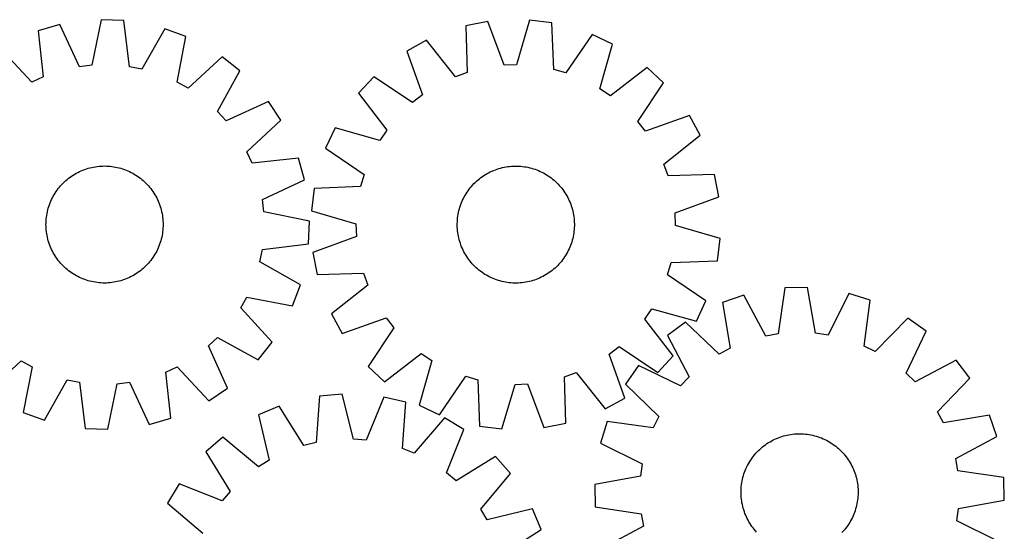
# Model space of a CAD drawing. Header units: millimetres. Extents: x 7 to 1493, y 7 to 2993.
# Tile 15 of 15: x 821 to 1493, y 2644 to 2993. Entities that reach past the tile are written whole.
import ezdxf

# ---------------------------------------------------------------- set-up
doc = ezdxf.new("R2010")
doc.units = ezdxf.units.MM
doc.layers.add('CUT', color=7, linetype='CONTINUOUS', true_color=0x000000)

msp = doc.modelspace()

# ---------------------------------------------------------------- linework, layer by layer
at = {"layer": 'CUT'}
for p, q in [((848.106091, 2989.933153), (833.298851, 2985.752699)), ((861.571385, 2961.164062), (848.106091, 2989.933153)), ((876.4462, 2993.295301), (870.086019, 2962.174201)), ((891.820553, 2992.695461), (876.4462, 2993.295301)), ((895.736671, 2961.173424), (891.820553, 2992.695461)), ((919.812559, 2987.135478), (904.146719, 2959.502957)), ((934.249077, 2981.81406), (919.812559, 2987.135478)), ((1140.619184, 2991.952434), (1125.514859, 2989.021576)), ((1125.514859, 2989.021576), (1126.437877, 2957.270626)), ((1151.638012, 2962.160486), (1140.619184, 2991.952434)), ((1169.14097, 2992.9391), (1160.20723, 2962.456924)), ((1184.411722, 2991.059019), (1169.14097, 2992.9391)), ((1185.685032, 2959.320187), (1184.411722, 2991.059019)), ((833.298851, 2985.752699), (836.866908, 2954.18937)), ((928.232682, 2950.624675), (934.249077, 2981.81406)), ((1211.842449, 2983.183677), (1193.926447, 2956.954083)), ((1225.78482, 2976.676692), (1211.842449, 2983.183677)), ((829.081161, 2950.597504), (807.384766, 2973.79753)), ((1098.693925, 2979.269484), (1085.234544, 2971.814579)), ((1118.379671, 2954.340663), (1098.693925, 2979.269484)), ((1217.187971, 2946.097795), (1225.78482, 2976.676692)), ((959.152928, 2967.876197), (935.71491, 2946.437118)), ((971.238464, 2958.354097), (959.152928, 2967.876197)), ((1085.234544, 2971.814579), (1095.923969, 2941.90286)), ((870.086019, 2962.174201), (861.571385, 2961.164062)), ((904.146719, 2959.502957), (895.736671, 2961.173424)), ((1160.20723, 2962.456924), (1151.638012, 2962.160486)), ((1249.439377, 2960.710236), (1224.294856, 2941.300759)), ((1260.688591, 2950.213296), (1249.439377, 2960.710236)), ((836.866908, 2954.18937), (829.081161, 2950.597504)), ((955.878482, 2930.550398), (971.238464, 2958.354097)), ((1062.739881, 2954.251664), (1052.242941, 2943.002451)), ((1089.165568, 2936.626176), (1062.739881, 2954.251664)), ((1126.437877, 2957.270626), (1118.379671, 2954.340663)), ((1193.926447, 2956.954083), (1185.685032, 2959.320187)), ((935.71491, 2946.437118), (928.232682, 2950.624675)), ((1243.063103, 2923.787609), (1260.688591, 2950.213296)), ((1052.242941, 2943.002451), (1071.652419, 2917.857929)), ((1095.923969, 2941.90286), (1089.165568, 2936.626176)), ((1224.294856, 2941.300759), (1217.187971, 2946.097795)), ((990.616397, 2937.402689), (961.700478, 2924.25566)), ((999.167934, 2924.611998), (990.616397, 2937.402689)), ((961.700478, 2924.25566), (955.878482, 2930.550398)), ((1278.251506, 2927.718634), (1248.339787, 2917.029208)), ((1285.706411, 2914.259253), (1278.251506, 2927.718634)), ((975.967908, 2902.915604), (999.167934, 2924.611998)), ((1248.339787, 2917.029208), (1243.063103, 2923.787609)), ((1036.276485, 2919.347893), (1029.7695, 2905.405523)), ((1066.855382, 2910.751044), (1036.276485, 2919.347893)), ((1071.652419, 2917.857929), (1066.855382, 2910.751044)), ((1260.777589, 2894.573506), (1285.706411, 2914.259253)), ((979.559774, 2895.129856), (975.967908, 2902.915604)), ((1029.7695, 2905.405523), (1055.999094, 2887.48952)), ((871.177565, 2892.602615), (872.41538, 2892.818998)), ((872.41538, 2892.818998), (873.65938, 2892.996393)), ((873.65938, 2892.996393), (874.908339, 2893.134626)), ((874.908339, 2893.134626), (876.161024, 2893.23356)), ((876.161024, 2893.23356), (877.416198, 2893.293097)), ((877.416198, 2893.293097), (878.672623, 2893.313179)), ((878.672623, 2893.313179), (879.929059, 2893.293786)), ((879.929059, 2893.293786), (881.184265, 2893.234936)), ((881.184265, 2893.234936), (882.437004, 2893.136689)), ((882.437004, 2893.136689), (883.686039, 2892.999141)), ((883.686039, 2892.999141), (884.930136, 2892.822427)), ((884.930136, 2892.822427), (886.168069, 2892.606723)), ((1011.123103, 2898.697914), (979.559774, 2895.129856)), ((1015.303557, 2883.890674), (1011.123103, 2898.697914)), ((1153.002781, 2892.694321), (1154.244804, 2892.885071)), ((1154.244804, 2892.885071), (1155.492206, 2893.036714)), ((1155.492206, 2893.036714), (1156.743755, 2893.1491)), ((1156.743755, 2893.1491), (1157.998217, 2893.222119)), ((1157.998217, 2893.222119), (1159.254354, 2893.255698)), ((1159.254354, 2893.255698), (1160.510926, 2893.249804)), ((1160.510926, 2893.249804), (1161.766692, 2893.204443)), ((1161.766692, 2893.204443), (1163.020414, 2893.11966)), ((1163.020414, 2893.11966), (1164.270854, 2892.995539)), ((1164.270854, 2892.995539), (1165.516779, 2892.832202)), ((1165.516779, 2892.832202), (1166.756958, 2892.629809)), ((1263.707553, 2886.5153), (1260.777589, 2894.573506)), ((855.163307, 2885.667416), (856.191184, 2886.390241)), ((856.191184, 2886.390241), (857.241258, 2887.080423)), ((857.241258, 2887.080423), (858.312494, 2887.73728)), ((858.312494, 2887.73728), (859.403833, 2888.360166)), ((859.403833, 2888.360166), (860.514198, 2888.948464)), ((860.514198, 2888.948464), (861.642495, 2889.501594)), ((861.642495, 2889.501594), (862.787609, 2890.019011)), ((862.787609, 2890.019011), (863.948411, 2890.500203)), ((863.948411, 2890.500203), (865.123755, 2890.944697)), ((865.123755, 2890.944697), (866.31248, 2891.352052)), ((866.31248, 2891.352052), (867.513414, 2891.721868)), ((867.513414, 2891.721868), (868.725372, 2892.053779)), ((868.725372, 2892.053779), (869.947158, 2892.347458)), ((869.947158, 2892.347458), (871.177565, 2892.602615)), ((886.168069, 2892.606723), (887.398616, 2892.352241)), ((887.398616, 2892.352241), (888.620562, 2892.059231)), ((888.620562, 2892.059231), (889.832702, 2891.727985)), ((889.832702, 2891.727985), (891.033839, 2891.358827)), ((891.033839, 2891.358827), (892.222787, 2890.952123)), ((892.222787, 2890.952123), (893.398374, 2890.508274)), ((893.398374, 2890.508274), (894.55944, 2890.027717)), ((894.55944, 2890.027717), (895.704837, 2889.510928)), ((895.704837, 2889.510928), (896.833437, 2888.958416)), ((896.833437, 2888.958416), (897.944125, 2888.370727)), ((897.944125, 2888.370727), (899.035805, 2887.74844)), ((899.035805, 2887.74844), (900.1074, 2887.09217)), ((900.1074, 2887.09217), (901.157853, 2886.402563)), ((901.157853, 2886.402563), (902.186126, 2885.680302)), ((1055.999094, 2887.48952), (1053.63299, 2879.248105)), ((1135.828537, 2885.357805), (1136.848589, 2886.091631)), ((1136.848589, 2886.091631), (1137.891187, 2886.793055)), ((1137.891187, 2886.793055), (1138.955304, 2887.461383)), ((1138.955304, 2887.461383), (1140.039888, 2888.095957)), ((1140.039888, 2888.095957), (1141.143869, 2888.696151)), ((1141.143869, 2888.696151), (1142.266159, 2889.261371)), ((1142.266159, 2889.261371), (1143.405648, 2889.79106)), ((1143.405648, 2889.79106), (1144.561213, 2890.284696)), ((1144.561213, 2890.284696), (1145.731713, 2890.741791)), ((1145.731713, 2890.741791), (1146.915994, 2891.161894)), ((1146.915994, 2891.161894), (1148.112886, 2891.544591)), ((1148.112886, 2891.544591), (1149.321208, 2891.889503)), ((1149.321208, 2891.889503), (1150.539767, 2892.196291)), ((1150.539767, 2892.196291), (1151.767362, 2892.464652)), ((1151.767362, 2892.464652), (1153.002781, 2892.694321)), ((1166.756958, 2892.629809), (1167.990167, 2892.388562)), ((1167.990167, 2892.388562), (1169.215191, 2892.108698)), ((1169.215191, 2892.108698), (1170.430819, 2891.790492)), ((1170.430819, 2891.790492), (1171.635853, 2891.43426)), ((1171.635853, 2891.43426), (1172.829102, 2891.040353)), ((1172.829102, 2891.040353), (1174.00939, 2890.609159)), ((1174.00939, 2890.609159), (1175.175551, 2890.141105)), ((1175.175551, 2890.141105), (1176.326435, 2889.636651)), ((1176.326435, 2889.636651), (1177.460905, 2889.096296)), ((1177.460905, 2889.096296), (1178.577843, 2888.520573)), ((1178.577843, 2888.520573), (1179.676146, 2887.91005)), ((1179.676146, 2887.91005), (1180.754729, 2887.26533)), ((1180.754729, 2887.26533), (1181.81253, 2886.587049)), ((1181.81253, 2886.587049), (1182.848503, 2885.875877)), ((1295.458502, 2887.438318), (1263.707553, 2886.5153)), ((1298.389361, 2872.333994), (1295.458502, 2887.438318)), ((847.856069, 2878.801693), (848.671894, 2879.757432)), ((848.671894, 2879.757432), (849.517337, 2880.687073)), ((849.517337, 2880.687073), (850.391563, 2881.5897)), ((850.391563, 2881.5897), (851.293711, 2882.464421)), ((851.293711, 2882.464421), (852.222888, 2883.310373)), ((852.222888, 2883.310373), (853.17818, 2884.126722)), ((853.17818, 2884.126722), (854.158642, 2884.912661)), ((854.158642, 2884.912661), (855.163307, 2885.667416)), ((902.186126, 2885.680302), (903.191204, 2884.926098)), ((903.191204, 2884.926098), (904.172097, 2884.140696)), ((904.172097, 2884.140696), (905.127836, 2883.324871)), ((905.127836, 2883.324871), (906.057477, 2882.479428)), ((906.057477, 2882.479428), (906.960104, 2881.605201)), ((906.960104, 2881.605201), (907.834825, 2880.703054)), ((907.834825, 2880.703054), (908.680777, 2879.773876)), ((908.680777, 2879.773876), (909.497126, 2878.818585)), ((986.534466, 2870.42538), (1015.303557, 2883.890674)), ((1128.595481, 2878.413974), (1129.400992, 2879.378422)), ((1129.400992, 2879.378422), (1130.236398, 2880.317093)), ((1130.236398, 2880.317093), (1131.100877, 2881.229059)), ((1131.100877, 2881.229059), (1131.993575, 2882.113422)), ((1131.993575, 2882.113422), (1132.91361, 2882.969308)), ((1132.91361, 2882.969308), (1133.860076, 2883.795873)), ((1133.860076, 2883.795873), (1134.832038, 2884.592301)), ((1134.832038, 2884.592301), (1135.828537, 2885.357805)), ((1182.848503, 2885.875877), (1183.861626, 2885.132515)), ((1183.861626, 2885.132515), (1184.8509, 2884.357696)), ((1184.8509, 2884.357696), (1185.815349, 2883.552186)), ((1185.815349, 2883.552186), (1186.754019, 2882.716779)), ((1186.754019, 2882.716779), (1187.665986, 2881.852301)), ((1187.665986, 2881.852301), (1188.550349, 2880.959603)), ((1188.550349, 2880.959603), (1189.406235, 2880.039567)), ((1189.406235, 2880.039567), (1190.2328, 2879.093101)), ((843.626038, 2872.573721), (844.248325, 2873.665401)), ((844.248325, 2873.665401), (844.904595, 2874.736996)), ((844.904595, 2874.736996), (845.594201, 2875.787449)), ((845.594201, 2875.787449), (846.316463, 2876.815722)), ((846.316463, 2876.815722), (847.070667, 2877.8208)), ((847.070667, 2877.8208), (847.856069, 2878.801693)), ((909.497126, 2878.818585), (910.283065, 2877.838123)), ((910.283065, 2877.838123), (911.03782, 2876.833458)), ((911.03782, 2876.833458), (911.760645, 2875.805581)), ((911.760645, 2875.805581), (912.450827, 2874.755506)), ((912.450827, 2874.755506), (913.107684, 2873.684271)), ((913.107684, 2873.684271), (913.73057, 2872.592932)), ((913.73057, 2872.592932), (914.318868, 2871.482566)), ((1021.894159, 2877.974795), (1020.014078, 2862.704044)), ((1053.63299, 2879.248105), (1021.894159, 2877.974795)), ((1124.432604, 2872.140916), (1125.043127, 2873.239219)), ((1125.043127, 2873.239219), (1125.687847, 2874.317803)), ((1125.687847, 2874.317803), (1126.366128, 2875.375603)), ((1126.366128, 2875.375603), (1127.077301, 2876.411576)), ((1127.077301, 2876.411576), (1127.820663, 2877.4247)), ((1127.820663, 2877.4247), (1128.595481, 2878.413974)), ((1190.2328, 2879.093101), (1191.029227, 2878.121139)), ((1191.029227, 2878.121139), (1191.794732, 2877.124641)), ((1191.794732, 2877.124641), (1192.528558, 2876.104589)), ((1192.528558, 2876.104589), (1193.229981, 2875.06199)), ((1193.229981, 2875.06199), (1193.89831, 2873.997874)), ((1193.89831, 2873.997874), (1194.532884, 2872.913289)), ((1194.532884, 2872.913289), (1195.133077, 2871.809308)), ((840.637938, 2865.663435), (841.044642, 2866.852383)), ((841.044642, 2866.852383), (841.488491, 2868.02797)), ((841.488491, 2868.02797), (841.969047, 2869.189035)), ((841.969047, 2869.189035), (842.485837, 2870.334433)), ((842.485837, 2870.334433), (843.038348, 2871.463033)), ((843.038348, 2871.463033), (843.626038, 2872.573721)), ((914.318868, 2871.482566), (914.871998, 2870.35427)), ((914.871998, 2870.35427), (915.389415, 2869.209155)), ((915.389415, 2869.209155), (915.870607, 2868.048354)), ((915.870607, 2868.048354), (916.315101, 2866.87301)), ((916.315101, 2866.87301), (916.722456, 2865.684285)), ((987.544605, 2861.910746), (986.534466, 2870.42538)), ((1121.518917, 2865.198926), (1121.912824, 2866.392176)), ((1121.912824, 2866.392176), (1122.344018, 2867.572463)), ((1122.344018, 2867.572463), (1122.812073, 2868.738624)), ((1122.812073, 2868.738624), (1123.316527, 2869.889508)), ((1123.316527, 2869.889508), (1123.856882, 2871.023978)), ((1123.856882, 2871.023978), (1124.432604, 2872.140916)), ((1195.133077, 2871.809308), (1195.698297, 2870.687019)), ((1195.698297, 2870.687019), (1196.227987, 2869.54753)), ((1196.227987, 2869.54753), (1196.721622, 2868.391964)), ((1196.721622, 2868.391964), (1197.178717, 2867.221464)), ((1197.178717, 2867.221464), (1197.598821, 2866.037184)), ((1197.598821, 2866.037184), (1197.981517, 2864.840292)), ((1268.597412, 2861.315166), (1298.389361, 2872.333994)), ((838.997624, 2858.315635), (839.174338, 2859.559732)), ((839.174338, 2859.559732), (839.390042, 2860.797665)), ((839.390042, 2860.797665), (839.644524, 2862.028212)), ((839.644524, 2862.028212), (839.937533, 2863.250158)), ((839.937533, 2863.250158), (840.26878, 2864.462298)), ((840.26878, 2864.462298), (840.637938, 2865.663435)), ((916.722456, 2865.684285), (917.092272, 2864.48335)), ((917.092272, 2864.48335), (917.424183, 2863.271393)), ((917.424183, 2863.271393), (917.717862, 2862.049607)), ((917.717862, 2862.049607), (917.973019, 2860.8192)), ((917.973019, 2860.8192), (918.189402, 2859.581385)), ((918.189402, 2859.581385), (918.366797, 2858.337385)), ((1018.665705, 2855.550565), (987.544605, 2861.910746)), ((1020.014078, 2862.704044), (1050.496253, 2853.770303)), ((1120.120976, 2859.079852), (1120.323368, 2860.320031)), ((1120.323368, 2860.320031), (1120.564616, 2861.553241)), ((1120.564616, 2861.553241), (1120.84448, 2862.778264)), ((1120.84448, 2862.778264), (1121.162685, 2863.993893)), ((1121.162685, 2863.993893), (1121.518917, 2865.198926)), ((1197.981517, 2864.840292), (1198.32643, 2863.63197)), ((1198.32643, 2863.63197), (1198.633218, 2862.41341)), ((1198.633218, 2862.41341), (1198.901579, 2861.185815)), ((1198.901579, 2861.185815), (1199.131247, 2859.950397)), ((1199.131247, 2859.950397), (1199.321997, 2858.708373)), ((1268.893851, 2852.745948), (1268.597412, 2861.315166)), ((838.683586, 2853.302219), (838.702979, 2854.558655)), ((838.703668, 2852.045794), (838.683586, 2853.302219)), ((838.702979, 2854.558655), (838.761829, 2855.813861)), ((838.761829, 2855.813861), (838.860076, 2857.0666)), ((838.860076, 2857.0666), (838.997624, 2858.315635)), ((918.366797, 2858.337385), (918.50503, 2857.088426)), ((918.50503, 2857.088426), (918.603964, 2855.835741)), ((918.603964, 2855.835741), (918.663501, 2854.580567)), ((918.663501, 2854.580567), (918.683583, 2853.324142)), ((918.683583, 2853.324142), (918.66419, 2852.067706)), ((1018.065865, 2840.176212), (1018.665705, 2855.550565)), ((1050.496253, 2853.770303), (1050.792692, 2845.201085)), ((1119.69748, 2852.817427), (1119.703374, 2854.073999)), ((1119.731059, 2851.561291), (1119.69748, 2852.817427)), ((1119.703374, 2854.073999), (1119.748734, 2855.329765)), ((1119.748734, 2855.329765), (1119.833517, 2856.583487)), ((1119.833517, 2856.583487), (1119.957638, 2857.833927)), ((1119.957638, 2857.833927), (1120.120976, 2859.079852)), ((1199.321997, 2858.708373), (1199.47364, 2857.460972)), ((1199.47364, 2857.460972), (1199.586027, 2856.209422)), ((1199.586027, 2856.209422), (1199.659045, 2854.95496)), ((1199.686731, 2852.442252), (1199.64137, 2851.186485)), ((1199.659045, 2854.95496), (1199.692624, 2853.698823)), ((1199.692624, 2853.698823), (1199.686731, 2852.442252)), ((1299.376027, 2843.812207), (1268.893851, 2852.745948)), ((838.763205, 2850.79062), (838.703668, 2852.045794)), ((838.862139, 2849.537935), (838.763205, 2850.79062)), ((839.000372, 2848.288976), (838.862139, 2849.537935)), ((839.177767, 2847.044976), (839.000372, 2848.288976)), ((839.39415, 2845.807161), (839.177767, 2847.044976)), ((839.649307, 2844.576754), (839.39415, 2845.807161)), ((917.977127, 2845.828695), (917.722645, 2844.598149)), ((918.192831, 2847.066629), (917.977127, 2845.828695)), ((918.369545, 2848.310726), (918.192831, 2847.066629)), ((918.507093, 2849.559761), (918.369545, 2848.310726)), ((918.60534, 2850.8125), (918.507093, 2849.559761)), ((918.66419, 2852.067706), (918.60534, 2850.8125)), ((1119.804078, 2850.306829), (1119.731059, 2851.561291)), ((1119.916464, 2849.055279), (1119.804078, 2850.306829)), ((1120.068107, 2847.807877), (1119.916464, 2849.055279)), ((1120.258857, 2846.565854), (1120.068107, 2847.807877)), ((1120.488525, 2845.330436), (1120.258857, 2846.565854)), ((1199.066736, 2846.19622), (1198.825489, 2844.96301)), ((1199.269128, 2847.436399), (1199.066736, 2846.19622)), ((1199.432466, 2848.682323), (1199.269128, 2847.436399)), ((1199.556587, 2849.932764), (1199.432466, 2848.682323)), ((1199.64137, 2851.186485), (1199.556587, 2849.932764)), ((839.942985, 2843.354968), (839.649307, 2844.576754)), ((840.274897, 2842.14301), (839.942985, 2843.354968)), ((840.644712, 2840.942076), (840.274897, 2842.14301)), ((841.052068, 2839.753351), (840.644712, 2840.942076)), ((841.496562, 2838.578007), (841.052068, 2839.753351)), ((916.322527, 2839.773977), (915.878678, 2838.598391)), ((916.729231, 2840.962926), (916.322527, 2839.773977)), ((917.098389, 2842.164063), (916.729231, 2840.962926)), ((917.429635, 2843.376202), (917.098389, 2842.164063)), ((917.722645, 2844.598149), (917.429635, 2843.376202)), ((986.543828, 2836.260094), (1018.065865, 2840.176212)), ((1050.792692, 2845.201085), (1021.000743, 2834.182257)), ((1120.756886, 2844.102841), (1120.488525, 2845.330436)), ((1121.063674, 2842.884281), (1120.756886, 2844.102841)), ((1121.408587, 2841.675959), (1121.063674, 2842.884281)), ((1121.791284, 2840.479067), (1121.408587, 2841.675959)), ((1122.211387, 2839.294787), (1121.791284, 2840.479067)), ((1122.668482, 2838.124286), (1122.211387, 2839.294787)), ((1197.47728, 2840.124075), (1197.046086, 2838.943788)), ((1197.871187, 2841.317325), (1197.47728, 2840.124075)), ((1198.227419, 2842.522358), (1197.871187, 2841.317325)), ((1198.545624, 2843.737986), (1198.227419, 2842.522358)), ((1198.825489, 2844.96301), (1198.545624, 2843.737986)), ((1297.495946, 2828.541456), (1299.376027, 2843.812207)), ((841.977754, 2837.417205), (841.496562, 2838.578007)), ((842.495171, 2836.272091), (841.977754, 2837.417205)), ((843.048301, 2835.143794), (842.495171, 2836.272091)), ((843.636599, 2834.033429), (843.048301, 2835.143794)), ((844.259484, 2832.94209), (843.636599, 2834.033429)), ((844.916342, 2831.870854), (844.259484, 2832.94209)), ((913.118844, 2832.960959), (912.462574, 2831.889364)), ((913.741131, 2834.05264), (913.118844, 2832.960959)), ((914.32882, 2835.163328), (913.741131, 2834.05264)), ((914.881332, 2836.291928), (914.32882, 2835.163328)), ((915.398121, 2837.437325), (914.881332, 2836.291928)), ((915.878678, 2838.598391), (915.398121, 2837.437325)), ((984.873362, 2827.850046), (986.543828, 2836.260094)), ((1021.000743, 2834.182257), (1023.931602, 2819.077933)), ((1123.162117, 2836.968721), (1122.668482, 2838.124286)), ((1123.691807, 2835.829232), (1123.162117, 2836.968721)), ((1124.257027, 2834.706943), (1123.691807, 2835.829232)), ((1124.85722, 2833.602961), (1124.257027, 2834.706943)), ((1125.491794, 2832.518377), (1124.85722, 2833.602961)), ((1126.160123, 2831.454261), (1125.491794, 2832.518377)), ((1194.346977, 2833.277032), (1193.702257, 2832.198448)), ((1194.9575, 2834.375335), (1194.346977, 2833.277032)), ((1195.533223, 2835.492272), (1194.9575, 2834.375335)), ((1196.073578, 2836.626743), (1195.533223, 2835.492272)), ((1196.578031, 2837.777627), (1196.073578, 2836.626743)), ((1197.046086, 2838.943788), (1196.578031, 2837.777627)), ((845.606524, 2830.82078), (844.916342, 2831.870854)), ((846.329349, 2829.792903), (845.606524, 2830.82078)), ((847.084103, 2828.788238), (846.329349, 2829.792903)), ((847.870043, 2827.807776), (847.084103, 2828.788238)), ((848.686392, 2826.852484), (847.870043, 2827.807776)), ((849.532344, 2825.923307), (848.686392, 2826.852484)), ((850.407065, 2825.021159), (849.532344, 2825.923307)), ((907.849832, 2825.939288), (906.975606, 2825.036661)), ((908.695275, 2826.868929), (907.849832, 2825.939288)), ((909.5111, 2827.824668), (908.695275, 2826.868929)), ((910.296502, 2828.80556), (909.5111, 2827.824668)), ((911.050706, 2829.810639), (910.296502, 2828.80556)), ((911.772967, 2830.838912), (911.050706, 2829.810639)), ((912.462574, 2831.889364), (911.772967, 2830.838912)), ((1012.505882, 2812.184205), (984.873362, 2827.850046)), ((1126.861546, 2830.411662), (1126.160123, 2831.454261)), ((1127.595372, 2829.39161), (1126.861546, 2830.411662)), ((1128.360877, 2828.395111), (1127.595372, 2829.39161)), ((1129.157304, 2827.42315), (1128.360877, 2828.395111)), ((1129.983869, 2826.476684), (1129.157304, 2827.42315)), ((1130.839755, 2825.556648), (1129.983869, 2826.476684)), ((1131.724118, 2824.66395), (1130.839755, 2825.556648)), ((1189.153706, 2826.199158), (1188.289227, 2825.287191)), ((1189.989113, 2827.137829), (1189.153706, 2826.199158)), ((1190.794623, 2828.102277), (1189.989113, 2827.137829)), ((1191.569441, 2829.091551), (1190.794623, 2828.102277)), ((1192.312804, 2830.104675), (1191.569441, 2829.091551)), ((1193.023976, 2831.140648), (1192.312804, 2830.104675)), ((1193.702257, 2832.198448), (1193.023976, 2831.140648)), ((1263.39101, 2819.026731), (1265.757114, 2827.268146)), ((1265.757114, 2827.268146), (1297.495946, 2828.541456)), ((851.309692, 2824.146933), (850.407065, 2825.021159)), ((852.239333, 2823.30149), (851.309692, 2824.146933)), ((853.195072, 2822.485665), (852.239333, 2823.30149)), ((854.175964, 2821.700263), (853.195072, 2822.485665)), ((855.181043, 2820.946059), (854.175964, 2821.700263)), ((856.209316, 2820.223797), (855.181043, 2820.946059)), ((857.259768, 2819.534191), (856.209316, 2820.223797)), ((858.331364, 2818.877921), (857.259768, 2819.534191)), ((859.423044, 2818.255634), (858.331364, 2818.877921)), ((899.054675, 2818.88908), (897.963336, 2818.266195)), ((900.12591, 2819.545938), (899.054675, 2818.88908)), ((901.175985, 2820.23612), (900.12591, 2819.545938)), ((902.203862, 2820.958945), (901.175985, 2820.23612)), ((903.208527, 2821.713699), (902.203862, 2820.958945)), ((904.188989, 2822.499639), (903.208527, 2821.713699)), ((905.14428, 2823.315988), (904.188989, 2822.499639)), ((906.073458, 2824.16194), (905.14428, 2823.315988)), ((906.975606, 2825.036661), (906.073458, 2824.16194)), ((1023.931602, 2819.077933), (1055.682551, 2820.000951)), ((1055.682551, 2820.000951), (1058.612515, 2811.942745)), ((1132.636085, 2823.799472), (1131.724118, 2824.66395)), ((1133.574755, 2822.964065), (1132.636085, 2823.799472)), ((1134.539204, 2822.158555), (1133.574755, 2822.964065)), ((1135.528478, 2821.383736), (1134.539204, 2822.158555)), ((1136.541601, 2820.640374), (1135.528478, 2821.383736)), ((1137.577574, 2819.929201), (1136.541601, 2820.640374)), ((1138.635375, 2819.25092), (1137.577574, 2819.929201)), ((1139.713959, 2818.6062), (1138.635375, 2819.25092)), ((1180.4348, 2819.054868), (1179.350216, 2818.420294)), ((1181.498917, 2819.723196), (1180.4348, 2819.054868)), ((1182.541515, 2820.424619), (1181.498917, 2819.723196)), ((1183.561567, 2821.158446), (1182.541515, 2820.424619)), ((1184.558066, 2821.92395), (1183.561567, 2821.158446)), ((1185.530028, 2822.720378), (1184.558066, 2821.92395)), ((1186.476494, 2823.546943), (1185.530028, 2822.720378)), ((1187.396529, 2824.402829), (1186.476494, 2823.546943)), ((1188.289227, 2825.287191), (1187.396529, 2824.402829)), ((1289.620604, 2801.110728), (1263.39101, 2819.026731)), ((860.533732, 2817.667944), (859.423044, 2818.255634)), ((861.662332, 2817.115432), (860.533732, 2817.667944)), ((862.807729, 2816.598643), (861.662332, 2817.115432)), ((863.968795, 2816.118087), (862.807729, 2816.598643)), ((865.144382, 2815.674238), (863.968795, 2816.118087)), ((866.33333, 2815.267534), (865.144382, 2815.674238)), ((867.534467, 2814.898376), (866.33333, 2815.267534)), ((868.746606, 2814.567129), (867.534467, 2814.898376)), ((869.968553, 2814.27412), (868.746606, 2814.567129)), ((871.199099, 2814.019638), (869.968553, 2814.27412)), ((872.437033, 2813.803933), (871.199099, 2814.019638)), ((873.68113, 2813.62722), (872.437033, 2813.803933)), ((874.930165, 2813.489672), (873.68113, 2813.62722)), ((876.182904, 2813.391424), (874.930165, 2813.489672)), ((877.43811, 2813.332575), (876.182904, 2813.391424)), ((878.694546, 2813.313182), (877.43811, 2813.332575)), ((879.950971, 2813.333264), (878.694546, 2813.313182)), ((881.206145, 2813.392801), (879.950971, 2813.333264)), ((882.45883, 2813.491735), (881.206145, 2813.392801)), ((883.707789, 2813.629968), (882.45883, 2813.491735)), ((884.951789, 2813.807363), (883.707789, 2813.629968)), ((886.189604, 2814.023746), (884.951789, 2813.807363)), ((887.420011, 2814.278903), (886.189604, 2814.023746)), ((888.641797, 2814.572581), (887.420011, 2814.278903)), ((889.853754, 2814.904493), (888.641797, 2814.572581)), ((891.054689, 2815.274308), (889.853754, 2814.904493)), ((892.243414, 2815.681664), (891.054689, 2815.274308)), ((893.418758, 2816.126158), (892.243414, 2815.681664)), ((894.579559, 2816.60735), (893.418758, 2816.126158)), ((895.724674, 2817.124767), (894.579559, 2816.60735)), ((896.85297, 2817.677897), (895.724674, 2817.124767)), ((897.963336, 2818.266195), (896.85297, 2817.677897)), ((1007.184464, 2797.747688), (1012.505882, 2812.184205)), ((1140.812261, 2817.995678), (1139.713959, 2818.6062)), ((1141.929199, 2817.419955), (1140.812261, 2817.995678)), ((1143.06367, 2816.8796), (1141.929199, 2817.419955)), ((1144.214553, 2816.375146), (1143.06367, 2816.8796)), ((1145.380714, 2815.907091), (1144.214553, 2816.375146)), ((1146.561002, 2815.475898), (1145.380714, 2815.907091)), ((1147.754251, 2815.081991), (1146.561002, 2815.475898)), ((1148.959285, 2814.725759), (1147.754251, 2815.081991)), ((1150.174913, 2814.407553), (1148.959285, 2814.725759)), ((1151.399937, 2814.127689), (1150.174913, 2814.407553)), ((1152.633146, 2813.886442), (1151.399937, 2814.127689)), ((1153.873326, 2813.684049), (1152.633146, 2813.886442)), ((1155.11925, 2813.520712), (1153.873326, 2813.684049)), ((1156.36969, 2813.39659), (1155.11925, 2813.520712)), ((1157.623412, 2813.311808), (1156.36969, 2813.39659)), ((1158.879179, 2813.266447), (1157.623412, 2813.311808)), ((1160.13575, 2813.260553), (1158.879179, 2813.266447)), ((1161.391887, 2813.294132), (1160.13575, 2813.260553)), ((1162.646349, 2813.367151), (1161.391887, 2813.294132)), ((1163.897898, 2813.479537), (1162.646349, 2813.367151)), ((1165.1453, 2813.63118), (1163.897898, 2813.479537)), ((1166.387323, 2813.82193), (1165.1453, 2813.63118)), ((1167.622742, 2814.051599), (1166.387323, 2813.82193)), ((1168.850337, 2814.31996), (1167.622742, 2814.051599)), ((1170.068896, 2814.626748), (1168.850337, 2814.31996)), ((1171.277219, 2814.97166), (1170.068896, 2814.626748)), ((1172.47411, 2815.354357), (1171.277219, 2814.97166)), ((1173.658391, 2815.77446), (1172.47411, 2815.354357)), ((1174.828891, 2816.231555), (1173.658391, 2815.77446)), ((1175.984456, 2816.725191), (1174.828891, 2816.231555)), ((1177.123946, 2817.25488), (1175.984456, 2816.725191)), ((1178.246235, 2817.8201), (1177.123946, 2817.25488)), ((1179.350216, 2818.420294), (1178.246235, 2817.8201)), ((1058.612515, 2811.942745), (1033.683694, 2792.256998)), ((1343.506628, 2809.949169), (1338.894239, 2778.521465)), ((1358.890488, 2810.208801), (1343.506628, 2809.949169)), ((1364.560751, 2778.954635), (1358.890488, 2810.208801)), ((1387.149297, 2806.220626), (1373.050959, 2777.75641)), ((1401.860448, 2801.713676), (1387.149297, 2806.220626)), ((971.807523, 2796.281854), (975.995079, 2803.764083)), ((975.995079, 2803.764083), (1007.184464, 2797.747688)), ((1283.113619, 2787.168358), (1289.620604, 2801.110728)), ((1315.39849, 2805.009697), (1300.847801, 2800.008899)), ((1300.847801, 2800.008899), (1306.172852, 2768.694069)), ((1330.449299, 2777.037427), (1315.39849, 2805.009697)), ((1397.59512, 2770.236991), (1401.860448, 2801.713676)), ((993.246601, 2772.843836), (971.807523, 2796.281854)), ((1033.683694, 2792.256998), (1041.138598, 2778.797617)), ((1247.737686, 2788.658321), (1252.534722, 2795.765206)), ((1252.534722, 2795.765206), (1283.113619, 2787.168358)), ((1041.138598, 2778.797617), (1071.050317, 2789.487042)), ((1071.050317, 2789.487042), (1076.327001, 2782.728642)), ((1267.147163, 2763.5138), (1247.737686, 2788.658321)), ((1275.641754, 2786.625289), (1263.348557, 2777.372836)), ((1298.599831, 2764.673035), (1275.641754, 2786.625289)), ((1427.503758, 2789.188244), (1405.299515, 2766.473792)), ((1440.10217, 2780.355885), (1427.503758, 2789.188244)), ((1076.327001, 2782.728642), (1058.701513, 2756.302955)), ((1338.894239, 2778.521465), (1330.449299, 2777.037427)), ((1373.050959, 2777.75641), (1364.560751, 2778.954635)), ((1426.318772, 2751.737836), (1440.10217, 2780.355885)), ((949.626064, 2770.296287), (955.920802, 2776.118283)), ((955.920802, 2776.118283), (983.724502, 2760.758301)), ((983.724502, 2760.758301), (993.246601, 2772.843836)), ((1263.348557, 2777.372836), (1278.089797, 2749.236195)), ((962.773093, 2741.380368), (949.626064, 2770.296287)), ((1069.950727, 2745.806015), (1095.095248, 2765.215492)), ((1095.095248, 2765.215492), (1102.202133, 2760.418456)), ((1223.466135, 2764.613391), (1230.224536, 2769.890075)), ((1230.224536, 2769.890075), (1256.650223, 2752.264587)), ((1306.172852, 2768.694069), (1298.599831, 2764.673035)), ((1405.299515, 2766.473792), (1397.59512, 2770.236991)), ((798.214241, 2738.750164), (821.652258, 2760.189242)), ((821.652258, 2760.189242), (829.134487, 2756.001686)), ((1102.202133, 2760.418456), (1093.605284, 2729.839559)), ((1234.15556, 2734.701672), (1223.466135, 2764.613391)), ((1256.650223, 2752.264587), (1267.147163, 2763.5138)), ((1460.619836, 2760.519272), (1432.483194, 2745.778033)), ((1469.872288, 2748.226076), (1460.619836, 2760.519272)), ((829.134487, 2756.001686), (823.118092, 2724.812301)), ((920.500261, 2752.436991), (928.286008, 2756.028857)), ((924.068318, 2720.873662), (920.500261, 2752.436991)), ((928.286008, 2756.028857), (949.982402, 2732.828831)), ((1058.701513, 2756.302955), (1069.950727, 2745.806015)), ((1192.952227, 2749.245625), (1201.010433, 2752.175588)), ((1201.010433, 2752.175588), (1220.696179, 2727.246767)), ((1243.511945, 2756.85517), (1234.679585, 2744.256759)), ((1272.129993, 2743.071772), (1243.511945, 2756.85517)), ((1432.483194, 2745.778033), (1426.318772, 2751.737836)), ((837.55461, 2719.490882), (853.22045, 2747.123403)), ((853.22045, 2747.123403), (861.630498, 2745.452936)), ((861.630498, 2745.452936), (865.546616, 2713.9309)), ((887.28115, 2744.452159), (895.795784, 2745.462299)), ((895.795784, 2745.462299), (909.261078, 2716.693208)), ((1107.547655, 2723.332574), (1125.463657, 2749.562168)), ((1125.463657, 2749.562168), (1133.705073, 2747.196064)), ((1133.705073, 2747.196064), (1134.978382, 2715.457232)), ((1193.875245, 2717.494675), (1192.952227, 2749.245625)), ((1278.089797, 2749.236195), (1272.129993, 2743.071772)), ((1447.920034, 2725.267999), (1469.872288, 2748.226076)), ((880.920969, 2713.33106), (887.28115, 2744.452159)), ((949.982402, 2732.828831), (962.773093, 2741.380368)), ((1150.249134, 2713.577151), (1159.182874, 2744.059327)), ((1159.182874, 2744.059327), (1167.752092, 2744.355765)), ((1167.752092, 2744.355765), (1178.77092, 2714.563817)), ((1234.679585, 2744.256759), (1257.394038, 2722.052516)), ((1025.655137, 2736.047506), (1023.22971, 2704.375878)), ((1040.984106, 2737.371615), (1025.655137, 2736.047506)), ((1048.804642, 2706.585027), (1040.984106, 2737.371615)), ((1069.451226, 2735.349506), (1057.357436, 2705.977496)), ((1084.439113, 2731.871896), (1069.451226, 2735.349506)), ((1082.363307, 2700.175433), (1084.439113, 2731.871896)), ((1220.696179, 2727.246767), (1234.15556, 2734.701672)), ((823.118092, 2724.812301), (837.55461, 2719.490882)), ((997.956432, 2729.173822), (983.786888, 2723.177608)), ((1014.907782, 2702.310716), (997.956432, 2729.173822)), ((1093.605284, 2729.839559), (1107.547655, 2723.332574)), ((1451.941068, 2717.694977), (1447.920034, 2725.267999)), ((909.261078, 2716.693208), (924.068318, 2720.873662)), ((983.786888, 2723.177608), (991.267241, 2692.306601)), ((1110.888087, 2721.151933), (1090.309759, 2696.954678)), ((1124.067775, 2713.213018), (1110.888087, 2721.151933)), ((1222.154154, 2718.613448), (1217.647204, 2703.902297)), ((1253.630839, 2714.348121), (1222.154154, 2718.613448)), ((1257.394038, 2722.052516), (1253.630839, 2714.348121)), ((1483.255898, 2723.020029), (1451.941068, 2717.694977)), ((1488.256696, 2708.46934), (1483.255898, 2723.020029)), ((865.546616, 2713.9309), (880.920969, 2713.33106)), ((1112.298819, 2683.709349), (1124.067775, 2713.213018)), ((1134.978382, 2715.457232), (1150.249134, 2713.577151)), ((1178.77092, 2714.563817), (1193.875245, 2717.494675)), ((959.567939, 2708.080975), (947.944834, 2697.999607)), ((983.990788, 2687.770899), (959.567939, 2708.080975)), ((1057.357436, 2705.977496), (1048.804642, 2706.585027)), ((1332.35065, 2704.226092), (1333.426432, 2704.875477)), ((1333.426432, 2704.875477), (1334.52208, 2705.490751)), ((1334.52208, 2705.490751), (1335.636514, 2706.071306)), ((1335.636514, 2706.071306), (1336.768633, 2706.616569)), ((1336.768633, 2706.616569), (1337.917321, 2707.126003)), ((1337.917321, 2707.126003), (1339.081444, 2707.599104)), ((1339.081444, 2707.599104), (1340.259853, 2708.035405)), ((1340.259853, 2708.035405), (1341.451386, 2708.434477)), ((1341.451386, 2708.434477), (1342.654865, 2708.795924)), ((1342.654865, 2708.795924), (1343.869104, 2709.119391)), ((1343.869104, 2709.119391), (1345.092904, 2709.404559)), ((1345.092904, 2709.404559), (1346.325057, 2709.651145)), ((1346.325057, 2709.651145), (1347.564348, 2709.858906)), ((1347.564348, 2709.858906), (1348.809553, 2710.027638)), ((1348.809553, 2710.027638), (1350.059444, 2710.157174)), ((1350.059444, 2710.157174), (1351.312787, 2710.247386)), ((1351.312787, 2710.247386), (1352.568345, 2710.298185)), ((1352.568345, 2710.298185), (1353.82488, 2710.309521)), ((1353.82488, 2710.309521), (1355.08115, 2710.281382)), ((1355.08115, 2710.281382), (1356.335916, 2710.213798)), ((1356.335916, 2710.213798), (1357.587941, 2710.106833)), ((1357.587941, 2710.106833), (1358.835988, 2709.960594)), ((1358.835988, 2709.960594), (1360.078825, 2709.775225)), ((1360.078825, 2709.775225), (1361.315227, 2709.550909)), ((1361.315227, 2709.550909), (1362.543973, 2709.287867)), ((1362.543973, 2709.287867), (1363.76385, 2708.98636)), ((1363.76385, 2708.98636), (1364.973654, 2708.646683)), ((1364.973654, 2708.646683), (1366.172192, 2708.269174)), ((1366.172192, 2708.269174), (1367.358281, 2707.854204)), ((1367.358281, 2707.854204), (1368.53075, 2707.402183)), ((1368.53075, 2707.402183), (1369.688442, 2706.913556)), ((1369.688442, 2706.913556), (1370.830215, 2706.388807)), ((1370.830215, 2706.388807), (1371.954942, 2705.828453)), ((1371.954942, 2705.828453), (1373.061512, 2705.233046)), ((1373.061512, 2705.233046), (1374.148834, 2704.603176)), ((1374.148834, 2704.603176), (1375.215835, 2703.939462)), ((1460.284426, 2693.41853), (1488.256696, 2708.46934)), ((947.944834, 2697.999607), (964.598738, 2670.951091)), ((1023.22971, 2704.375878), (1014.907782, 2702.310716)), ((1090.309759, 2696.954678), (1082.363307, 2700.175433)), ((1217.647204, 2703.902297), (1246.11142, 2689.80396)), ((1323.73052, 2696.962927), (1324.582414, 2697.886661)), ((1324.582414, 2697.886661), (1325.462902, 2698.78318)), ((1325.462902, 2698.78318), (1326.371116, 2699.651601)), ((1326.371116, 2699.651601), (1327.30616, 2700.491065)), ((1327.30616, 2700.491065), (1328.26711, 2701.300744)), ((1328.26711, 2701.300744), (1329.253019, 2702.07984)), ((1329.253019, 2702.07984), (1330.262914, 2702.827583)), ((1330.262914, 2702.827583), (1331.295797, 2703.543236)), ((1331.295797, 2703.543236), (1332.35065, 2704.226092)), ((1375.215835, 2703.939462), (1376.261462, 2703.242561)), ((1376.261462, 2703.242561), (1377.284683, 2702.513159)), ((1377.284683, 2702.513159), (1378.284488, 2701.751978)), ((1378.284488, 2701.751978), (1379.25989, 2700.959767)), ((1379.25989, 2700.959767), (1380.209926, 2700.137309)), ((1380.209926, 2700.137309), (1381.13366, 2699.285416)), ((1381.13366, 2699.285416), (1382.03018, 2698.404928)), ((1382.03018, 2698.404928), (1382.8986, 2697.496714)), ((991.267241, 2692.306601), (983.990788, 2687.770899)), ((1145.909593, 2694.844544), (1118.861076, 2678.19064)), ((1155.990961, 2683.221439), (1145.909593, 2694.844544)), ((1319.264654, 2690.901835), (1319.928368, 2691.968836)), ((1319.928368, 2691.968836), (1320.625269, 2693.014463)), ((1320.625269, 2693.014463), (1321.35467, 2694.037683)), ((1321.35467, 2694.037683), (1322.115852, 2695.037488)), ((1322.115852, 2695.037488), (1322.908063, 2696.01289)), ((1322.908063, 2696.01289), (1323.73052, 2696.962927)), ((1382.8986, 2697.496714), (1383.738064, 2696.56167)), ((1383.738064, 2696.56167), (1384.547744, 2695.600719)), ((1384.547744, 2695.600719), (1385.32684, 2694.61481)), ((1385.32684, 2694.61481), (1386.074583, 2693.604916)), ((1386.074583, 2693.604916), (1386.790236, 2692.572033)), ((1386.790236, 2692.572033), (1387.473092, 2691.51718)), ((1387.473092, 2691.51718), (1388.122477, 2690.441398)), ((1461.768464, 2684.973591), (1460.284426, 2693.41853)), ((1246.11142, 2689.80396), (1244.913195, 2681.313752)), ((1316.013626, 2684.111282), (1316.465647, 2685.283751)), ((1316.465647, 2685.283751), (1316.954273, 2686.441443)), ((1316.954273, 2686.441443), (1317.479023, 2687.583216)), ((1317.479023, 2687.583216), (1318.039377, 2688.707942)), ((1318.039377, 2688.707942), (1318.634783, 2689.814513)), ((1318.634783, 2689.814513), (1319.264654, 2690.901835)), ((1388.122477, 2690.441398), (1388.73775, 2689.34575)), ((1388.73775, 2689.34575), (1389.318305, 2688.231316)), ((1389.318305, 2688.231316), (1389.863569, 2687.099197)), ((1389.863569, 2687.099197), (1390.373002, 2685.950508)), ((1390.373002, 2685.950508), (1390.846103, 2684.786385)), ((1390.846103, 2684.786385), (1391.282405, 2683.607976)), ((1493.196169, 2680.361201), (1461.768464, 2684.973591)), ((1118.861076, 2678.19064), (1112.298819, 2683.709349)), ((1135.680884, 2658.798591), (1155.990961, 2683.221439)), ((1244.913195, 2681.313752), (1213.659029, 2675.643488)), ((1314.092605, 2676.831826), (1314.316921, 2678.068228)), ((1314.316921, 2678.068228), (1314.579963, 2679.296973)), ((1314.579963, 2679.296973), (1314.88147, 2680.51685)), ((1314.88147, 2680.51685), (1315.221146, 2681.726655)), ((1315.221146, 2681.726655), (1315.598656, 2682.925193)), ((1315.598656, 2682.925193), (1316.013626, 2684.111282)), ((1391.282405, 2683.607976), (1391.681476, 2682.416444)), ((1391.681476, 2682.416444), (1392.042924, 2681.212965)), ((1392.042924, 2681.212965), (1392.366391, 2679.998726)), ((1392.366391, 2679.998726), (1392.651558, 2678.774926)), ((1392.651558, 2678.774926), (1392.898144, 2677.542773)), ((1392.898144, 2677.542773), (1393.105906, 2676.303482)), ((1493.4558, 2664.977342), (1493.196169, 2680.361201)), ((929.576361, 2676.157789), (921.637445, 2662.978101)), ((959.080029, 2664.388834), (929.576361, 2676.157789)), ((964.598738, 2670.951091), (959.080029, 2664.388834)), ((1213.659029, 2675.643488), (1213.91866, 2660.259629)), ((1313.558309, 2670.57788), (1313.586447, 2671.83415)), ((1313.586447, 2671.83415), (1313.654032, 2673.088917)), ((1313.654032, 2673.088917), (1313.760997, 2674.340941)), ((1313.760997, 2674.340941), (1313.907236, 2675.588988)), ((1313.907236, 2675.588988), (1314.092605, 2676.831826)), ((1393.105906, 2676.303482), (1393.274638, 2675.058276)), ((1393.274638, 2675.058276), (1393.404174, 2673.808386)), ((1393.404174, 2673.808386), (1393.494386, 2672.555043)), ((1393.494386, 2672.555043), (1393.545185, 2671.299484)), ((1393.545185, 2671.299484), (1393.55652, 2670.04295)), ((1313.569645, 2669.321346), (1313.558309, 2670.57788)), ((1313.620444, 2668.065788), (1313.569645, 2669.321346)), ((1313.710656, 2666.812445), (1313.620444, 2668.065788)), ((1313.840192, 2665.562554), (1313.710656, 2666.812445)), ((1314.008924, 2664.317348), (1313.840192, 2665.562554)), ((1314.216685, 2663.078057), (1314.008924, 2664.317348)), ((1393.207593, 2665.031842), (1393.022224, 2663.789004)), ((1393.353832, 2666.279889), (1393.207593, 2665.031842)), ((1393.460797, 2667.531913), (1393.353832, 2666.279889)), ((1393.528382, 2668.78668), (1393.460797, 2667.531913)), ((1393.55652, 2670.04295), (1393.528382, 2668.78668)), ((1462.201635, 2659.307078), (1493.4558, 2664.977342)), ((921.637445, 2662.978101), (945.834701, 2642.399773)), ((1140.216587, 2651.522137), (1135.680884, 2658.798591)), ((1171.087594, 2659.00249), (1140.216587, 2651.522137)), ((1177.083807, 2644.832947), (1171.087594, 2659.00249)), ((1213.91866, 2660.259629), (1245.346365, 2655.647239)), ((1314.463271, 2661.845904), (1314.216685, 2663.078057)), ((1314.748439, 2660.622104), (1314.463271, 2661.845904)), ((1315.071906, 2659.407865), (1314.748439, 2660.622104)), ((1315.433353, 2658.204386), (1315.071906, 2659.407865)), ((1315.832425, 2657.012854), (1315.433353, 2658.204386)), ((1391.516174, 2657.695637), (1391.101204, 2656.509549)), ((1391.893683, 2658.894175), (1391.516174, 2657.695637)), ((1392.233359, 2660.10398), (1391.893683, 2658.894175)), ((1392.534867, 2661.323857), (1392.233359, 2660.10398)), ((1392.797908, 2662.552603), (1392.534867, 2661.323857)), ((1393.022224, 2663.789004), (1392.797908, 2662.552603)), ((1461.003409, 2650.816871), (1462.201635, 2659.307078)), ((1245.346365, 2655.647239), (1246.830403, 2647.2023)), ((1316.268726, 2655.834445), (1315.832425, 2657.012854)), ((1316.741827, 2654.670322), (1316.268726, 2655.834445)), ((1317.251261, 2653.521634), (1316.741827, 2654.670322)), ((1317.796524, 2652.389514), (1317.251261, 2653.521634)), ((1318.377079, 2651.27508), (1317.796524, 2652.389514)), ((1318.992353, 2650.179432), (1318.377079, 2651.27508)), ((1388.480046, 2650.806318), (1387.850175, 2649.718995)), ((1389.075452, 2651.912888), (1388.480046, 2650.806318)), ((1389.635807, 2653.037615), (1389.075452, 2651.912888)), ((1390.160556, 2654.179387), (1389.635807, 2653.037615)), ((1390.649182, 2655.33708), (1390.160556, 2654.179387)), ((1391.101204, 2656.509549), (1390.649182, 2655.33708)), ((1489.467626, 2636.718533), (1461.003409, 2650.816871)), ((1150.220702, 2627.881596), (1177.083807, 2644.832947)), ((1246.830403, 2647.2023), (1218.858133, 2632.151491)), ((1319.641738, 2649.103651), (1318.992353, 2650.179432)), ((1320.324594, 2648.048798), (1319.641738, 2649.103651)), ((1321.040246, 2647.015914), (1320.324594, 2648.048798)), ((1321.78799, 2646.00602), (1321.040246, 2647.015914)), ((1322.567085, 2645.020111), (1321.78799, 2646.00602)), ((1323.376765, 2644.05916), (1322.567085, 2645.020111)), ((1324.216229, 2643.124117), (1323.376765, 2644.05916)), ((1384.206767, 2644.60794), (1383.384309, 2643.657903)), ((1384.998977, 2645.583342), (1384.206767, 2644.60794)), ((1385.760159, 2646.583147), (1384.998977, 2645.583342)), ((1386.48956, 2647.606368), (1385.760159, 2646.583147)), ((1387.186462, 2648.651994), (1386.48956, 2647.606368)), ((1387.850175, 2649.718995), (1387.186462, 2648.651994)), ((1383.384309, 2643.657903), (1382.532416, 2642.734169))]:
    msp.add_line(p, q, dxfattribs=at)

doc.saveas('drawing.dxf')
